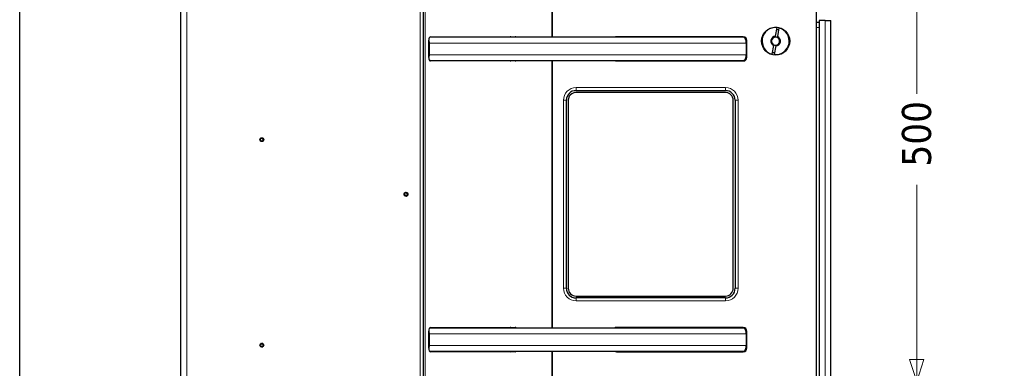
# Model space of a CAD drawing. Header units: millimetres. Extents: x 90 to 4365, y 90 to 3088.
# Tile 20 of 40: x 90 to 1105, y 2190 to 2550. Entities that reach past the tile are written whole.
import ezdxf

# ---------------------------------------------------------------- set-up
doc = ezdxf.new("R2010")
doc.units = ezdxf.units.MM
doc.header["$LTSCALE"] = 15
doc.layers.add('Border (ISO)', color=7, linetype='Continuous', lineweight=25)
doc.layers.add('Visibile (ISO)', color=7, linetype='Continuous', lineweight=25)
doc.layers.add('Quota (ISO)', color=7, linetype='Continuous', lineweight=15, true_color=0x008000)
doc.layers.add('Visibile sottile (ISO)', color=9, linetype='Continuous', lineweight=18, true_color=0x808080)
doc.styles.add('Testo nota (ISO)', font='tahoma.ttf')
doc.dimstyles.new('Default (ISO)', dxfattribs={"dimscale": 15, "dimtxt": 2, "dimasz": 1.5, "dimexe": 2, "dimexo": 0.5, "dimgap": 0.5, "dimtad": 1, "dimtoh": 1, "dimrnd": 1e-08, "dimtxsty": 'Testo nota (ISO)', "dimblk": 'Filled-1', "dimcen": 0.09, "dimdle": 10, "dimclrd": 256, "dimclre": 256, "dimclrt": 256, "dimazin": 2, "dimtfac": 0.75, "dimtmove": 0, "dimatfit": 3, "dimfxl": 0, "dimtolj": 1, "dimtzin": 0, "dimlwd": -1, "dimlwe": -1, "dimarcsym": 0})

# ---------------------------------------------------------------- blocks, each defined once
blk = doc.blocks.new('Bordi Bordo di default')
at = {"layer": 'Border (ISO)', "flags": 128}
blk.add_lwpolyline([(6, 6), (6, 204), (291, 204), (291, 6), (6, 6)], dxfattribs=at)
blk = doc.blocks.new('Filled-1')
at = {"color": 0}
for p, q in [((0, 0), (-1, 0.333)), ((-1, 0.333), (-1, -0.333)), ((-1, 0), (0, 0)), ((-1, -0.333), (0, 0))]:
    blk.add_line(p, q, dxfattribs=at)
at = {"color": 0, "flags": 128}
blk.add_lwpolyline([(-1, -0.333), (0, 0), (-1, 0.333), (-1, -0.333)], dxfattribs=at)
at = {"color": 0}
blk.add_solid([(-1, -0.333), (0, 0), (-1, 0.333), (-1, -0.333)], dxfattribs=at)
blk = doc.blocks.new('*D15')
at = {"layer": 'Defpoints', "color": 0, "transparency": 16777216}
for p in [(2970.2, 2695.5), (3223.2, 2391.6), (272, 2219.7), (2970.2, 1744)]:
    blk.add_point(p, dxfattribs=at)
at = {"layer": 'Quota (ISO)', "transparency": 16777216}
for p, q in [((2977.6, 2696.8), (3212.9, 2738.3)), ((2977.6, 1742.7), (3212.9, 1701.2))]:
    blk.add_line(p, q, dxfattribs=at)
blk.add_arc((272, 2219.7), 2956.3, 350.4361, 9.5639, dxfattribs=at)
at = {"layer": 'Quota (ISO)', "transparency": 16777216, "xscale": 22.5, "yscale": 22.5, "zscale": 22.5}
for p, rotation in [((3183.3, 2733.1), 99.78196200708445), ((3183.3, 1706.4), 260.2180379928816)]:
    blk.add_blockref('Filled-1', p, dxfattribs=dict(at, rotation=rotation))
at = {"layer": 'Quota (ISO)', "transparency": 16777216, "insert": (3204.9, 2173.8), "char_height": 30, "attachment_point": 4, "rotation": 89.6915, "style": 'Testo nota (ISO)'}
blk.add_mtext('\\A1;20°', dxfattribs=at)
blk = doc.blocks.new('*D25')
at = {"layer": 'Defpoints', "color": 0, "transparency": 16777216}
for p in [(262.6, 2695.6), (1014.6, 2695.6), (817.5, 2176.7)]:
    blk.add_point(p, dxfattribs=at)
at = {"layer": 'Quota (ISO)', "transparency": 16777216}
for p, q in [((270.1, 2695.6), (1044.6, 2695.6)), ((1014.6, 2673.1), (1014.6, 2473.4)), ((1014.6, 2199.2), (1014.6, 2379.6)), ((825, 2176.7), (1044.6, 2176.7))]:
    blk.add_line(p, q, dxfattribs=at)
at = {"layer": 'Quota (ISO)', "transparency": 16777216, "xscale": 22.5, "yscale": 22.5, "zscale": 22.5}
for p, rotation in [((1014.6, 2695.6), 90), ((1014.6, 2176.7), 270)]:
    blk.add_blockref('Filled-1', p, dxfattribs=dict(at, rotation=rotation))
at = {"layer": 'Quota (ISO)', "transparency": 16777216, "insert": (1014.6, 2387.1), "char_height": 30, "attachment_point": 4, "rotation": 90, "style": 'Testo nota (ISO)'}
blk.add_mtext('\\A1; 500', dxfattribs=at)

msp = doc.modelspace()

# ---------------------------------------------------------------- linework, layer by layer
at = {"layer": 'Visibile (ISO)'}
for p, q in [((256.17, 1748.841), (256.17, 2690.655)), ((505.706, 2646.655), (505.706, 1792.84)), ((505.706, 2646.655), (505.706, 1792.84)), ((638.96, 2623.159), (638.96, 2531.748)), ((638.96, 2531.748), (638.96, 2623.159)), ((911.17, 1864.335), (911.17, 2575.161)), ((920.17, 2548.864), (914.17, 2548.864)), ((914.17, 2548.864), (914.17, 1864.864)), ((920.17, 2548.864), (926.17, 2548.864)), ((926.17, 1865.922), (926.17, 2548.864)), ((869.036, 2532.732), (870.61, 2541.66)), ((872.579, 2541.312), (871.005, 2532.385)), ((914.17, 2546.864), (911.17, 2546.864)), ((511.693, 2510.848), (511.693, 2528.648)), ((835.946, 2531.748), (512.578, 2531.748)), ((513.493, 2532.248), (600.789, 2532.248)), ((835.86, 2532.248), (705.036, 2532.248)), ((839.46, 2510.848), (839.46, 2528.648)), ((511.943, 2525.748), (511.943, 2513.748)), ((838.96, 2525.748), (838.96, 2513.748)), ((865.76, 2514.155), (867.334, 2523.083)), ((869.304, 2522.736), (867.73, 2513.808)), ((512.578, 2507.748), (835.946, 2507.748)), ((600.789, 2507.248), (513.493, 2507.248)), ((638.96, 2507.748), (638.96, 2231.748)), ((638.96, 2231.748), (638.96, 2507.748)), ((705.036, 2507.248), (835.86, 2507.248)), ((663.46, 2476.748), (817.46, 2476.748)), ((653.46, 2272.748), (653.46, 2466.748)), ((655.46, 2466.748), (655.46, 2272.748)), ((817.46, 2474.748), (663.46, 2474.748)), ((825.46, 2272.748), (825.46, 2466.748)), ((827.46, 2466.748), (827.46, 2272.748)), ((663.46, 2264.748), (817.46, 2264.748)), ((817.46, 2262.748), (663.46, 2262.748)), ((511.693, 2210.848), (511.693, 2228.648)), ((511.943, 2225.748), (511.943, 2213.748)), ((835.946, 2231.748), (512.578, 2231.748)), ((513.493, 2232.248), (600.789, 2232.248)), ((835.86, 2232.248), (705.036, 2232.248)), ((838.96, 2225.748), (838.96, 2213.748)), ((839.46, 2210.848), (839.46, 2228.648)), ((512.578, 2207.748), (835.946, 2207.748)), ((600.789, 2207.248), (513.493, 2207.248)), ((638.96, 2207.748), (638.96, 1931.748)), ((638.96, 1931.748), (638.96, 2207.748)), ((705.036, 2207.248), (835.86, 2207.248))]:
    msp.add_line(p, q, dxfattribs=at)
for centre, radius in [((869.17, 2527.734), 14.5), ((339.545, 2426.069), 2), ((488.17, 2369.748), 2), ((339.545, 2214.069), 2)]:
    msp.add_circle(centre, radius, dxfattribs=at)
for centre, radius, start, end in [((869.17, 2527.734), 14, 84.096044, 255.903956), ((869.17, 2527.734), 14, 264.096044, 75.903956), ((869.17, 2527.734), 12, 75.219808, 84.780192), ((705.036, 2528.648), 3.6, 90, 120.558432), ((835.86, 2528.648), 3.6, 0, 90), ((869.17, 2527.734), 5, 91.536959, 248.463041), ((869.17, 2527.734), 4.188, 93.814396, 246.185604), ((869.17, 2527.734), 4.188, 66.185604, 93.814396), ((869.17, 2527.734), 5, 271.536959, 68.463041), ((869.17, 2527.734), 4.188, 273.814396, 66.185604), ((869.17, 2527.734), 4.188, 246.185604, 273.814396), ((705.036, 2510.848), 3.6, 239.441568, 270), ((835.86, 2510.848), 3.6, 270, 0), ((869.17, 2527.734), 12, 255.219808, 264.780192), ((663.46, 2466.748), 10, 90, 180), ((817.46, 2466.748), 10, 0, 90), ((663.46, 2466.748), 8, 90, 180), ((817.46, 2466.748), 8, 0, 90), ((337.873, 2426.069), 0.279, 108.189685, 251.810315), ((337.482, 2427.26), 0.975, 288.189685, 11.810315), ((337.482, 2424.878), 0.975, 348.189685, 71.810315), ((338.709, 2427.517), 0.279, 48.189685, 191.810315), ((339.545, 2428.451), 0.975, 228.189685, 311.810315), ((340.381, 2427.517), 0.279, 348.189685, 131.810315), ((341.608, 2427.26), 0.975, 168.189793, 251.810207), ((341.608, 2424.878), 0.975, 108.189685, 191.810315), ((341.216, 2426.069), 0.279, 288.189793, 71.810207), ((338.709, 2424.622), 0.279, 168.189685, 311.810315), ((339.545, 2423.687), 0.975, 48.189685, 131.810315), ((340.381, 2424.622), 0.279, 228.189685, 11.810315), ((486.601, 2370.323), 0.279, 88.048448, 231.668862), ((485.823, 2369.34), 0.975, 328.048448, 51.668862), ((486.887, 2368.677), 0.279, 148.04834, 291.66897), ((486.643, 2371.576), 0.975, 268.04834, 351.66897), ((487.35, 2367.512), 0.975, 28.04834, 111.66897), ((487.884, 2371.395), 0.279, 28.04834, 171.66897), ((488.99, 2371.984), 0.975, 208.04834, 291.66897), ((488.456, 2368.101), 0.279, 208.04834, 351.66897), ((489.696, 2367.92), 0.975, 88.04834, 171.66897), ((489.453, 2370.819), 0.279, 328.04834, 111.66897), ((490.517, 2370.156), 0.975, 148.04834, 231.66897), ((489.739, 2369.172), 0.279, 268.04834, 51.66897), ((663.46, 2272.748), 10, 180, 270), ((663.46, 2272.748), 8, 180, 270), ((817.46, 2272.748), 8, 270, 0), ((817.46, 2272.748), 10, 270, 0), ((705.036, 2228.648), 3.6, 90, 120.558432), ((835.86, 2228.648), 3.6, 0, 90), ((337.873, 2214.069), 0.279, 108.189685, 251.810315), ((337.482, 2215.26), 0.975, 288.189685, 11.810315), ((337.482, 2212.878), 0.975, 348.189685, 71.810315), ((338.709, 2215.517), 0.279, 48.189685, 191.810315), ((338.709, 2212.622), 0.279, 168.189685, 311.810315), ((339.545, 2216.451), 0.975, 228.189685, 311.810315), ((339.545, 2211.687), 0.975, 48.189685, 131.810315), ((340.381, 2215.517), 0.279, 348.189685, 131.810315), ((340.381, 2212.622), 0.279, 228.189685, 11.810315), ((341.608, 2215.26), 0.975, 168.189793, 251.810207), ((341.608, 2212.878), 0.975, 108.189685, 191.810315), ((341.216, 2214.069), 0.279, 288.189793, 71.810207), ((705.036, 2210.848), 3.6, 239.441568, 270), ((835.86, 2210.848), 3.6, 270, 0)]:
    msp.add_arc(centre, radius, start, end, dxfattribs=at)
for centre, major_axis, start_param, end_param in [((513.493, 2528.648), (0, 3.6), 0, 1.57079633), ((595.593, 2528.648), (0, 3.6), 5.74984006, 6.28318531), ((600.789, 2528.648), (0, 3.6), 5.74984006, 6.28318531), ((513.493, 2510.848), (0, -3.6), 4.71238898, 6.28318531), ((595.593, 2510.848), (0, -3.6), 0, 0.53334525), ((600.789, 2510.848), (0, -3.6), 0, 0.53334525), ((513.493, 2228.648), (0, 3.6), 0, 1.57079633), ((595.593, 2228.648), (0, 3.6), 5.74984006, 6.28318531), ((600.789, 2228.648), (0, 3.6), 5.74984006, 6.28318531), ((513.493, 2210.848), (0, -3.6), 4.71238898, 6.28318531), ((595.593, 2210.848), (0, -3.6), 0, 0.53334525), ((600.789, 2210.848), (0, -3.6), 0, 0.53334525)]:
    msp.add_ellipse(centre, major_axis=major_axis, ratio=0.5, start_param=start_param, end_param=end_param, dxfattribs=at)
for points, knots in [([(511.693, 2528.114), (511.7, 2528.083), (511.707, 2528.052), (511.785, 2527.683), (511.845, 2527.3), (511.925, 2526.516), (511.943, 2526.115), (511.943, 2525.748)], [1.571553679, 1.571553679, 1.571553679, 1.571553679, 1.581583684, 1.581583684, 1.69168334, 1.69168334, 1.801782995, 1.801782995, 1.801782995, 1.801782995]), ([(838.96, 2525.748), (838.96, 2526.118), (838.942, 2526.521), (838.863, 2527.312), (838.803, 2527.699), (838.661, 2528.382), (838.566, 2528.742), (838.341, 2529.413), (838.211, 2529.725), (837.948, 2530.249), (837.791, 2530.51), (837.454, 2530.959), (837.273, 2531.148), (836.93, 2531.432), (836.735, 2531.553), (836.336, 2531.711), (836.133, 2531.748), (835.946, 2531.748)], [1.781258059, 1.781258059, 1.781258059, 1.781258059, 1.89216581, 1.89216581, 2.00307356, 2.00307356, 2.114245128, 2.114245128, 2.225416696, 2.225416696, 2.336906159, 2.336906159, 2.448395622, 2.448395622, 2.560145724, 2.560145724, 2.671895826, 2.671895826, 2.671895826, 2.671895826]), ([(511.943, 2513.748), (511.943, 2513.381), (511.925, 2512.98), (511.845, 2512.196), (511.785, 2511.813), (511.707, 2511.443), (511.7, 2511.412), (511.693, 2511.381)], [1.801782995, 1.801782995, 1.801782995, 1.801782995, 1.911882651, 1.911882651, 2.021982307, 2.021982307, 2.032012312, 2.032012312, 2.032012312, 2.032012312]), ([(835.946, 2507.748), (836.133, 2507.748), (836.336, 2507.785), (836.735, 2507.943), (836.93, 2508.064), (837.273, 2508.348), (837.454, 2508.537), (837.791, 2508.986), (837.948, 2509.247), (838.211, 2509.771), (838.341, 2510.082), (838.566, 2510.754), (838.661, 2511.113), (838.803, 2511.797), (838.863, 2512.184), (838.942, 2512.975), (838.96, 2513.378), (838.96, 2513.748)], [0.890620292, 0.890620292, 0.890620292, 0.890620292, 1.002370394, 1.002370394, 1.114120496, 1.114120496, 1.225609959, 1.225609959, 1.337099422, 1.337099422, 1.44827099, 1.44827099, 1.559442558, 1.559442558, 1.670350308, 1.670350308, 1.781258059, 1.781258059, 1.781258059, 1.781258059]), ([(337.795, 2426.308), (337.763, 2426.298), (337.733, 2426.281), (337.683, 2426.238), (337.66, 2426.209), (337.629, 2426.142), (337.621, 2426.105), (337.621, 2426.034), (337.629, 2425.996), (337.66, 2425.93), (337.683, 2425.901), (337.733, 2425.857), (337.763, 2425.841), (337.795, 2425.83)], [0.085145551, 0.085145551, 0.085145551, 0.085145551, 0.0956282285, 0.0956282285, 0.1063256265, 0.1063256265, 0.1170230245, 0.1170230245, 0.1277204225, 0.1277204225, 0.1384178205, 0.1384178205, 0.148900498, 0.148900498, 0.148900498, 0.148900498]), ([(338.463, 2427.465), (338.477, 2427.401), (338.485, 2427.335), (338.487, 2427.19), (338.478, 2427.1), (338.433, 2426.921), (338.397, 2426.834), (338.309, 2426.681), (338.251, 2426.606), (338.119, 2426.478), (338.045, 2426.424), (337.918, 2426.354), (337.858, 2426.328), (337.795, 2426.308)], [0.454655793, 0.454655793, 0.454655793, 0.454655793, 0.475144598, 0.475144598, 0.501590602, 0.501590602, 0.528036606, 0.528036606, 0.55448261, 0.55448261, 0.580928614, 0.580928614, 0.601417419, 0.601417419, 0.601417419, 0.601417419]), ([(337.795, 2425.83), (337.858, 2425.81), (337.918, 2425.784), (338.045, 2425.714), (338.119, 2425.661), (338.251, 2425.533), (338.309, 2425.458), (338.397, 2425.305), (338.433, 2425.217), (338.478, 2425.039), (338.487, 2424.948), (338.485, 2424.803), (338.477, 2424.738), (338.463, 2424.673)], [0.454655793, 0.454655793, 0.454655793, 0.454655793, 0.475144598, 0.475144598, 0.501590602, 0.501590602, 0.528036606, 0.528036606, 0.55448261, 0.55448261, 0.580928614, 0.580928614, 0.601417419, 0.601417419, 0.601417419, 0.601417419]), ([(338.877, 2427.704), (338.852, 2427.726), (338.822, 2427.744), (338.76, 2427.766), (338.723, 2427.771), (338.65, 2427.765), (338.614, 2427.753), (338.552, 2427.718), (338.524, 2427.692), (338.482, 2427.632), (338.468, 2427.598), (338.456, 2427.532), (338.456, 2427.498), (338.463, 2427.465)], [0.085145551, 0.085145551, 0.085145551, 0.085145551, 0.0956282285, 0.0956282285, 0.1063256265, 0.1063256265, 0.1170230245, 0.1170230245, 0.1277204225, 0.1277204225, 0.1384178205, 0.1384178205, 0.148900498, 0.148900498, 0.148900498, 0.148900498]), ([(340.213, 2427.704), (340.164, 2427.66), (340.111, 2427.62), (339.987, 2427.546), (339.904, 2427.508), (339.727, 2427.458), (339.633, 2427.445), (339.457, 2427.445), (339.363, 2427.458), (339.186, 2427.508), (339.103, 2427.546), (338.978, 2427.62), (338.925, 2427.66), (338.877, 2427.704)], [0.454655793, 0.454655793, 0.454655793, 0.454655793, 0.475144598, 0.475144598, 0.501590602, 0.501590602, 0.528036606, 0.528036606, 0.55448261, 0.55448261, 0.580928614, 0.580928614, 0.601417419, 0.601417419, 0.601417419, 0.601417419]), ([(340.627, 2427.465), (340.634, 2427.498), (340.634, 2427.532), (340.622, 2427.598), (340.608, 2427.632), (340.566, 2427.692), (340.538, 2427.718), (340.476, 2427.753), (340.44, 2427.765), (340.367, 2427.771), (340.33, 2427.766), (340.267, 2427.744), (340.238, 2427.726), (340.213, 2427.704)], [0.085145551, 0.085145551, 0.085145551, 0.085145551, 0.0956282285, 0.0956282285, 0.1063256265, 0.1063256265, 0.1170230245, 0.1170230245, 0.1277204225, 0.1277204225, 0.1384178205, 0.1384178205, 0.148900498, 0.148900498, 0.148900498, 0.148900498]), ([(341.295, 2426.308), (341.232, 2426.328), (341.172, 2426.354), (341.045, 2426.424), (340.971, 2426.478), (340.838, 2426.606), (340.781, 2426.681), (340.692, 2426.834), (340.656, 2426.921), (340.611, 2427.1), (340.602, 2427.19), (340.605, 2427.335), (340.613, 2427.401), (340.627, 2427.465)], [0.454656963, 0.454656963, 0.454656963, 0.454656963, 0.475145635, 0.475145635, 0.501591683, 0.501591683, 0.52803773, 0.52803773, 0.554483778, 0.554483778, 0.580929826, 0.580929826, 0.601418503, 0.601418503, 0.601418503, 0.601418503]), ([(340.627, 2424.673), (340.613, 2424.738), (340.605, 2424.803), (340.602, 2424.948), (340.611, 2425.039), (340.656, 2425.217), (340.692, 2425.305), (340.781, 2425.458), (340.838, 2425.533), (340.971, 2425.661), (341.045, 2425.714), (341.172, 2425.784), (341.232, 2425.81), (341.295, 2425.83)], [0.454655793, 0.454655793, 0.454655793, 0.454655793, 0.475144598, 0.475144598, 0.501590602, 0.501590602, 0.528036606, 0.528036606, 0.55448261, 0.55448261, 0.580928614, 0.580928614, 0.601417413, 0.601417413, 0.601417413, 0.601417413]), ([(341.295, 2425.83), (341.327, 2425.841), (341.357, 2425.857), (341.407, 2425.901), (341.43, 2425.93), (341.461, 2425.996), (341.469, 2426.034), (341.469, 2426.105), (341.461, 2426.142), (341.43, 2426.209), (341.407, 2426.238), (341.357, 2426.281), (341.327, 2426.298), (341.295, 2426.308)], [0.0851456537, 0.0851456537, 0.0851456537, 0.0851456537, 0.0956282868, 0.0956282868, 0.1063256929, 0.1063256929, 0.1170230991, 0.1170230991, 0.1277205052, 0.1277205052, 0.1384179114, 0.1384179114, 0.1489005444, 0.1489005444, 0.1489005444, 0.1489005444]), ([(338.463, 2424.673), (338.456, 2424.64), (338.456, 2424.606), (338.468, 2424.541), (338.482, 2424.506), (338.524, 2424.446), (338.552, 2424.421), (338.614, 2424.385), (338.65, 2424.373), (338.723, 2424.367), (338.76, 2424.372), (338.822, 2424.394), (338.852, 2424.412), (338.877, 2424.434)], [0.085145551, 0.085145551, 0.085145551, 0.085145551, 0.0956282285, 0.0956282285, 0.1063256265, 0.1063256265, 0.1170230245, 0.1170230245, 0.1277204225, 0.1277204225, 0.1384178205, 0.1384178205, 0.148900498, 0.148900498, 0.148900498, 0.148900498]), ([(338.877, 2424.434), (338.925, 2424.479), (338.978, 2424.518), (339.103, 2424.593), (339.186, 2424.63), (339.363, 2424.681), (339.457, 2424.693), (339.633, 2424.693), (339.727, 2424.681), (339.904, 2424.63), (339.987, 2424.593), (340.111, 2424.518), (340.164, 2424.479), (340.213, 2424.434)], [0.454655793, 0.454655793, 0.454655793, 0.454655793, 0.475144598, 0.475144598, 0.501590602, 0.501590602, 0.528036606, 0.528036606, 0.55448261, 0.55448261, 0.580928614, 0.580928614, 0.601417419, 0.601417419, 0.601417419, 0.601417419]), ([(340.213, 2424.434), (340.238, 2424.412), (340.267, 2424.394), (340.33, 2424.372), (340.367, 2424.367), (340.44, 2424.373), (340.476, 2424.385), (340.538, 2424.421), (340.566, 2424.446), (340.608, 2424.506), (340.622, 2424.541), (340.634, 2424.606), (340.634, 2424.64), (340.627, 2424.673)], [0.085145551, 0.085145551, 0.085145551, 0.085145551, 0.0956282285, 0.0956282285, 0.1063256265, 0.1063256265, 0.1170230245, 0.1170230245, 0.1277204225, 0.1277204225, 0.1384178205, 0.1384178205, 0.148900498, 0.148900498, 0.148900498, 0.148900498]), ([(486.609, 2370.575), (486.576, 2370.576), (486.542, 2370.571), (486.48, 2370.547), (486.448, 2370.528), (486.396, 2370.476), (486.376, 2370.444), (486.351, 2370.377), (486.346, 2370.339), (486.352, 2370.266), (486.364, 2370.231), (486.396, 2370.173), (486.418, 2370.147), (486.445, 2370.126)], [0.0851456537, 0.0851456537, 0.0851456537, 0.0851456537, 0.0956282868, 0.0956282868, 0.1063256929, 0.1063256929, 0.1170230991, 0.1170230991, 0.1277205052, 0.1277205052, 0.1384179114, 0.1384179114, 0.1489005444, 0.1489005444, 0.1489005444, 0.1489005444]), ([(486.445, 2370.126), (486.497, 2370.086), (486.544, 2370.04), (486.639, 2369.931), (486.691, 2369.856), (486.771, 2369.69), (486.799, 2369.599), (486.829, 2369.426), (486.833, 2369.331), (486.814, 2369.148), (486.791, 2369.059), (486.738, 2368.924), (486.709, 2368.865), (486.674, 2368.81)], [0.454656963, 0.454656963, 0.454656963, 0.454656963, 0.475145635, 0.475145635, 0.501591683, 0.501591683, 0.52803773, 0.52803773, 0.554483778, 0.554483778, 0.580929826, 0.580929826, 0.601418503, 0.601418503, 0.601418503, 0.601418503]), ([(487.635, 2371.431), (487.626, 2371.366), (487.61, 2371.302), (487.563, 2371.165), (487.523, 2371.083), (487.42, 2370.931), (487.356, 2370.861), (487.22, 2370.748), (487.14, 2370.697), (486.972, 2370.622), (486.884, 2370.598), (486.741, 2370.576), (486.675, 2370.572), (486.609, 2370.575)], [0.454655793, 0.454655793, 0.454655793, 0.454655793, 0.475144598, 0.475144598, 0.501590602, 0.501590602, 0.528036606, 0.528036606, 0.55448261, 0.55448261, 0.580928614, 0.580928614, 0.601417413, 0.601417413, 0.601417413, 0.601417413]), ([(486.674, 2368.81), (486.656, 2368.782), (486.643, 2368.749), (486.632, 2368.684), (486.633, 2368.647), (486.652, 2368.576), (486.67, 2368.542), (486.716, 2368.487), (486.746, 2368.464), (486.812, 2368.433), (486.848, 2368.425), (486.915, 2368.424), (486.949, 2368.431), (486.98, 2368.443)], [0.085145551, 0.085145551, 0.085145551, 0.085145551, 0.0956282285, 0.0956282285, 0.1063256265, 0.1063256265, 0.1170230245, 0.1170230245, 0.1277204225, 0.1277204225, 0.1384178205, 0.1384178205, 0.148900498, 0.148900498, 0.148900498, 0.148900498]), ([(486.98, 2368.443), (487.041, 2368.468), (487.104, 2368.487), (487.246, 2368.514), (487.337, 2368.521), (487.521, 2368.507), (487.613, 2368.486), (487.779, 2368.426), (487.863, 2368.382), (488.012, 2368.273), (488.077, 2368.21), (488.167, 2368.096), (488.204, 2368.041), (488.234, 2367.983)], [0.454655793, 0.454655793, 0.454655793, 0.454655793, 0.475144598, 0.475144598, 0.501590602, 0.501590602, 0.528036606, 0.528036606, 0.55448261, 0.55448261, 0.580928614, 0.580928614, 0.601417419, 0.601417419, 0.601417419, 0.601417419]), ([(488.105, 2371.513), (488.09, 2371.542), (488.068, 2371.569), (488.017, 2371.611), (487.984, 2371.629), (487.914, 2371.648), (487.875, 2371.65), (487.805, 2371.638), (487.77, 2371.623), (487.71, 2371.581), (487.685, 2371.554), (487.651, 2371.497), (487.64, 2371.464), (487.635, 2371.431)], [0.085145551, 0.085145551, 0.085145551, 0.085145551, 0.0956282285, 0.0956282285, 0.1063256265, 0.1063256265, 0.1170230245, 0.1170230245, 0.1277204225, 0.1277204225, 0.1384178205, 0.1384178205, 0.148900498, 0.148900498, 0.148900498, 0.148900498]), ([(489.36, 2371.053), (489.299, 2371.028), (489.236, 2371.009), (489.093, 2370.982), (489.003, 2370.975), (488.819, 2370.989), (488.726, 2371.009), (488.561, 2371.07), (488.477, 2371.114), (488.328, 2371.223), (488.263, 2371.286), (488.172, 2371.399), (488.136, 2371.454), (488.105, 2371.513)], [0.454655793, 0.454655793, 0.454655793, 0.454655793, 0.475144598, 0.475144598, 0.501590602, 0.501590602, 0.528036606, 0.528036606, 0.55448261, 0.55448261, 0.580928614, 0.580928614, 0.601417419, 0.601417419, 0.601417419, 0.601417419]), ([(488.234, 2367.983), (488.25, 2367.953), (488.271, 2367.927), (488.323, 2367.884), (488.355, 2367.867), (488.426, 2367.848), (488.464, 2367.846), (488.534, 2367.858), (488.57, 2367.873), (488.63, 2367.915), (488.655, 2367.942), (488.689, 2367.999), (488.7, 2368.032), (488.705, 2368.065)], [0.085145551, 0.085145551, 0.085145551, 0.085145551, 0.0956282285, 0.0956282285, 0.1063256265, 0.1063256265, 0.1170230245, 0.1170230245, 0.1277204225, 0.1277204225, 0.1384178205, 0.1384178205, 0.148900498, 0.148900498, 0.148900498, 0.148900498]), ([(488.705, 2368.065), (488.714, 2368.13), (488.729, 2368.194), (488.777, 2368.331), (488.816, 2368.413), (488.92, 2368.565), (488.984, 2368.635), (489.119, 2368.748), (489.2, 2368.799), (489.368, 2368.874), (489.456, 2368.898), (489.599, 2368.92), (489.665, 2368.924), (489.73, 2368.921)], [0.454655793, 0.454655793, 0.454655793, 0.454655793, 0.475144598, 0.475144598, 0.501590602, 0.501590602, 0.528036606, 0.528036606, 0.55448261, 0.55448261, 0.580928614, 0.580928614, 0.601417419, 0.601417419, 0.601417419, 0.601417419]), ([(489.666, 2370.686), (489.684, 2370.714), (489.696, 2370.747), (489.707, 2370.812), (489.706, 2370.849), (489.687, 2370.92), (489.67, 2370.954), (489.624, 2371.009), (489.594, 2371.032), (489.528, 2371.063), (489.491, 2371.071), (489.425, 2371.072), (489.391, 2371.065), (489.36, 2371.053)], [0.085145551, 0.085145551, 0.085145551, 0.085145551, 0.0956282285, 0.0956282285, 0.1063256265, 0.1063256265, 0.1170230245, 0.1170230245, 0.1277204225, 0.1277204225, 0.1384178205, 0.1384178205, 0.148900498, 0.148900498, 0.148900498, 0.148900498]), ([(489.895, 2369.37), (489.843, 2369.41), (489.795, 2369.456), (489.7, 2369.565), (489.649, 2369.64), (489.569, 2369.806), (489.541, 2369.897), (489.51, 2370.07), (489.507, 2370.165), (489.526, 2370.348), (489.549, 2370.436), (489.601, 2370.572), (489.631, 2370.631), (489.666, 2370.686)], [0.454655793, 0.454655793, 0.454655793, 0.454655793, 0.475144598, 0.475144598, 0.501590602, 0.501590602, 0.528036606, 0.528036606, 0.55448261, 0.55448261, 0.580928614, 0.580928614, 0.601417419, 0.601417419, 0.601417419, 0.601417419]), ([(489.73, 2368.921), (489.764, 2368.92), (489.798, 2368.925), (489.86, 2368.949), (489.892, 2368.968), (489.944, 2369.02), (489.964, 2369.052), (489.989, 2369.119), (489.994, 2369.157), (489.988, 2369.23), (489.976, 2369.265), (489.944, 2369.323), (489.921, 2369.349), (489.895, 2369.37)], [0.085145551, 0.085145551, 0.085145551, 0.085145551, 0.0956282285, 0.0956282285, 0.1063256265, 0.1063256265, 0.1170230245, 0.1170230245, 0.1277204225, 0.1277204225, 0.1384178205, 0.1384178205, 0.148900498, 0.148900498, 0.148900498, 0.148900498]), ([(511.693, 2228.114), (511.7, 2228.083), (511.707, 2228.052), (511.785, 2227.683), (511.845, 2227.3), (511.925, 2226.516), (511.943, 2226.115), (511.943, 2225.748)], [1.571553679, 1.571553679, 1.571553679, 1.571553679, 1.581583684, 1.581583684, 1.69168334, 1.69168334, 1.801782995, 1.801782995, 1.801782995, 1.801782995]), ([(838.96, 2225.748), (838.96, 2226.118), (838.942, 2226.521), (838.863, 2227.312), (838.803, 2227.699), (838.661, 2228.382), (838.566, 2228.742), (838.341, 2229.413), (838.211, 2229.725), (837.948, 2230.249), (837.791, 2230.51), (837.454, 2230.959), (837.273, 2231.148), (836.93, 2231.432), (836.735, 2231.553), (836.336, 2231.711), (836.133, 2231.748), (835.946, 2231.748)], [1.781258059, 1.781258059, 1.781258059, 1.781258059, 1.89216581, 1.89216581, 2.00307356, 2.00307356, 2.114245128, 2.114245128, 2.225416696, 2.225416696, 2.336906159, 2.336906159, 2.448395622, 2.448395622, 2.560145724, 2.560145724, 2.671895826, 2.671895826, 2.671895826, 2.671895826]), ([(337.795, 2214.308), (337.763, 2214.298), (337.733, 2214.281), (337.683, 2214.238), (337.66, 2214.209), (337.629, 2214.142), (337.621, 2214.105), (337.621, 2214.034), (337.629, 2213.996), (337.66, 2213.93), (337.683, 2213.901), (337.733, 2213.857), (337.763, 2213.841), (337.795, 2213.83)], [0.085145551, 0.085145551, 0.085145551, 0.085145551, 0.0956282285, 0.0956282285, 0.1063256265, 0.1063256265, 0.1170230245, 0.1170230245, 0.1277204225, 0.1277204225, 0.1384178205, 0.1384178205, 0.148900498, 0.148900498, 0.148900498, 0.148900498]), ([(338.463, 2215.465), (338.477, 2215.401), (338.485, 2215.335), (338.487, 2215.19), (338.478, 2215.1), (338.433, 2214.921), (338.397, 2214.834), (338.309, 2214.681), (338.251, 2214.606), (338.119, 2214.478), (338.045, 2214.424), (337.918, 2214.354), (337.858, 2214.328), (337.795, 2214.308)], [0.454655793, 0.454655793, 0.454655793, 0.454655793, 0.475144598, 0.475144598, 0.501590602, 0.501590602, 0.528036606, 0.528036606, 0.55448261, 0.55448261, 0.580928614, 0.580928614, 0.601417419, 0.601417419, 0.601417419, 0.601417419]), ([(337.795, 2213.83), (337.858, 2213.81), (337.918, 2213.784), (338.045, 2213.714), (338.119, 2213.661), (338.251, 2213.533), (338.309, 2213.458), (338.397, 2213.305), (338.433, 2213.217), (338.478, 2213.039), (338.487, 2212.948), (338.485, 2212.803), (338.477, 2212.738), (338.463, 2212.673)], [0.454655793, 0.454655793, 0.454655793, 0.454655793, 0.475144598, 0.475144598, 0.501590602, 0.501590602, 0.528036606, 0.528036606, 0.55448261, 0.55448261, 0.580928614, 0.580928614, 0.601417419, 0.601417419, 0.601417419, 0.601417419]), ([(338.877, 2215.704), (338.852, 2215.726), (338.822, 2215.744), (338.76, 2215.766), (338.723, 2215.771), (338.65, 2215.765), (338.614, 2215.753), (338.552, 2215.718), (338.524, 2215.692), (338.482, 2215.632), (338.468, 2215.598), (338.456, 2215.532), (338.456, 2215.498), (338.463, 2215.465)], [0.085145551, 0.085145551, 0.085145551, 0.085145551, 0.0956282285, 0.0956282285, 0.1063256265, 0.1063256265, 0.1170230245, 0.1170230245, 0.1277204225, 0.1277204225, 0.1384178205, 0.1384178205, 0.148900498, 0.148900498, 0.148900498, 0.148900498]), ([(338.463, 2212.673), (338.456, 2212.64), (338.456, 2212.606), (338.468, 2212.541), (338.482, 2212.506), (338.524, 2212.446), (338.552, 2212.421), (338.614, 2212.385), (338.65, 2212.373), (338.723, 2212.367), (338.76, 2212.372), (338.822, 2212.394), (338.852, 2212.412), (338.877, 2212.434)], [0.085145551, 0.085145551, 0.085145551, 0.085145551, 0.0956282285, 0.0956282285, 0.1063256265, 0.1063256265, 0.1170230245, 0.1170230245, 0.1277204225, 0.1277204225, 0.1384178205, 0.1384178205, 0.148900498, 0.148900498, 0.148900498, 0.148900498]), ([(340.213, 2215.704), (340.164, 2215.66), (340.111, 2215.62), (339.987, 2215.546), (339.904, 2215.508), (339.727, 2215.458), (339.633, 2215.445), (339.457, 2215.445), (339.363, 2215.458), (339.186, 2215.508), (339.103, 2215.546), (338.978, 2215.62), (338.925, 2215.66), (338.877, 2215.704)], [0.454655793, 0.454655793, 0.454655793, 0.454655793, 0.475144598, 0.475144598, 0.501590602, 0.501590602, 0.528036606, 0.528036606, 0.55448261, 0.55448261, 0.580928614, 0.580928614, 0.601417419, 0.601417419, 0.601417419, 0.601417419]), ([(338.877, 2212.434), (338.925, 2212.479), (338.978, 2212.518), (339.103, 2212.593), (339.186, 2212.63), (339.363, 2212.681), (339.457, 2212.693), (339.633, 2212.693), (339.727, 2212.681), (339.904, 2212.63), (339.987, 2212.593), (340.111, 2212.518), (340.164, 2212.479), (340.213, 2212.434)], [0.454655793, 0.454655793, 0.454655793, 0.454655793, 0.475144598, 0.475144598, 0.501590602, 0.501590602, 0.528036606, 0.528036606, 0.55448261, 0.55448261, 0.580928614, 0.580928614, 0.601417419, 0.601417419, 0.601417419, 0.601417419]), ([(340.627, 2215.465), (340.634, 2215.498), (340.634, 2215.532), (340.622, 2215.598), (340.608, 2215.632), (340.566, 2215.692), (340.538, 2215.718), (340.476, 2215.753), (340.44, 2215.765), (340.367, 2215.771), (340.33, 2215.766), (340.267, 2215.744), (340.238, 2215.726), (340.213, 2215.704)], [0.085145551, 0.085145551, 0.085145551, 0.085145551, 0.0956282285, 0.0956282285, 0.1063256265, 0.1063256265, 0.1170230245, 0.1170230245, 0.1277204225, 0.1277204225, 0.1384178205, 0.1384178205, 0.148900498, 0.148900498, 0.148900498, 0.148900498]), ([(340.213, 2212.434), (340.238, 2212.412), (340.267, 2212.394), (340.33, 2212.372), (340.367, 2212.367), (340.44, 2212.373), (340.476, 2212.385), (340.538, 2212.421), (340.566, 2212.446), (340.608, 2212.506), (340.622, 2212.541), (340.634, 2212.606), (340.634, 2212.64), (340.627, 2212.673)], [0.085145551, 0.085145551, 0.085145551, 0.085145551, 0.0956282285, 0.0956282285, 0.1063256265, 0.1063256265, 0.1170230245, 0.1170230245, 0.1277204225, 0.1277204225, 0.1384178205, 0.1384178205, 0.148900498, 0.148900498, 0.148900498, 0.148900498]), ([(341.295, 2214.308), (341.232, 2214.328), (341.172, 2214.354), (341.045, 2214.424), (340.971, 2214.478), (340.838, 2214.606), (340.781, 2214.681), (340.692, 2214.834), (340.656, 2214.921), (340.611, 2215.1), (340.602, 2215.19), (340.605, 2215.335), (340.613, 2215.401), (340.627, 2215.465)], [0.454656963, 0.454656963, 0.454656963, 0.454656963, 0.475145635, 0.475145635, 0.501591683, 0.501591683, 0.52803773, 0.52803773, 0.554483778, 0.554483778, 0.580929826, 0.580929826, 0.601418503, 0.601418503, 0.601418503, 0.601418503]), ([(340.627, 2212.673), (340.613, 2212.738), (340.605, 2212.803), (340.602, 2212.948), (340.611, 2213.039), (340.656, 2213.217), (340.692, 2213.305), (340.781, 2213.458), (340.838, 2213.533), (340.971, 2213.661), (341.045, 2213.714), (341.172, 2213.784), (341.232, 2213.81), (341.295, 2213.83)], [0.454655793, 0.454655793, 0.454655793, 0.454655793, 0.475144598, 0.475144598, 0.501590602, 0.501590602, 0.528036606, 0.528036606, 0.55448261, 0.55448261, 0.580928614, 0.580928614, 0.601417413, 0.601417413, 0.601417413, 0.601417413]), ([(341.295, 2213.83), (341.327, 2213.841), (341.357, 2213.857), (341.407, 2213.901), (341.43, 2213.93), (341.461, 2213.996), (341.469, 2214.034), (341.469, 2214.105), (341.461, 2214.142), (341.43, 2214.209), (341.407, 2214.238), (341.357, 2214.281), (341.327, 2214.298), (341.295, 2214.308)], [0.0851456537, 0.0851456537, 0.0851456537, 0.0851456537, 0.0956282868, 0.0956282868, 0.1063256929, 0.1063256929, 0.1170230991, 0.1170230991, 0.1277205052, 0.1277205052, 0.1384179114, 0.1384179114, 0.1489005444, 0.1489005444, 0.1489005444, 0.1489005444]), ([(511.943, 2213.748), (511.943, 2213.381), (511.925, 2212.98), (511.845, 2212.196), (511.785, 2211.813), (511.707, 2211.443), (511.7, 2211.412), (511.693, 2211.381)], [1.801782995, 1.801782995, 1.801782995, 1.801782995, 1.911882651, 1.911882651, 2.021982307, 2.021982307, 2.032012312, 2.032012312, 2.032012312, 2.032012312]), ([(835.946, 2207.748), (836.133, 2207.748), (836.336, 2207.785), (836.735, 2207.943), (836.93, 2208.064), (837.273, 2208.348), (837.454, 2208.537), (837.791, 2208.986), (837.948, 2209.247), (838.211, 2209.771), (838.341, 2210.082), (838.566, 2210.754), (838.661, 2211.113), (838.803, 2211.797), (838.863, 2212.184), (838.942, 2212.975), (838.96, 2213.378), (838.96, 2213.748)], [0.890620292, 0.890620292, 0.890620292, 0.890620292, 1.002370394, 1.002370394, 1.114120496, 1.114120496, 1.225609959, 1.225609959, 1.337099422, 1.337099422, 1.44827099, 1.44827099, 1.559442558, 1.559442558, 1.670350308, 1.670350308, 1.781258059, 1.781258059, 1.781258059, 1.781258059])]:
    msp.add_open_spline(points, degree=3, knots=knots, dxfattribs=at)
for points, weights in [([(868.891, 2531.913), (868.957, 2532.286), (869.036, 2532.732)], [1, 1.00412650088, 1]), ([(871.005, 2532.385), (870.927, 2531.939), (870.861, 2531.565)], [1, 1.00412650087, 1]), ([(867.334, 2523.083), (867.413, 2523.529), (867.479, 2523.902)], [1, 1.00412650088, 1]), ([(869.448, 2523.555), (869.383, 2523.182), (869.304, 2522.736)], [1, 1.00412650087, 1])]:
    msp.add_rational_spline(points, weights, degree=2, dxfattribs=at)
at = {"layer": 'Visibile sottile (ISO)'}
for p, q in [((262.17, 1749.898), (262.17, 2689.597)), ((502.706, 1792.311), (502.706, 2647.184)), ((507.902, 2646.268), (507.902, 1793.228)), ((920.17, 2548.864), (920.17, 1865.922)), ((914.17, 2541.864), (911.17, 2541.864)), ((511.943, 2525.748), (838.96, 2525.748)), ((838.96, 2513.748), (511.943, 2513.748)), ((817.46, 2479.748), (663.46, 2479.748)), ((663.46, 2476.748), (663.46, 2479.748)), ((817.46, 2479.748), (817.46, 2476.748)), ((650.46, 2466.748), (650.46, 2272.748)), ((650.46, 2466.748), (653.46, 2466.748)), ((830.46, 2466.748), (827.46, 2466.748)), ((830.46, 2272.748), (830.46, 2466.748)), ((337.786, 2426.334), (337.795, 2426.308)), ((337.786, 2425.805), (337.795, 2425.83)), ((338.436, 2427.46), (338.463, 2427.465)), ((338.895, 2427.724), (338.877, 2427.704)), ((340.195, 2427.724), (340.213, 2427.704)), ((340.653, 2427.46), (340.627, 2427.465)), ((341.303, 2426.334), (341.295, 2426.308)), ((341.303, 2425.805), (341.295, 2425.83)), ((338.436, 2424.679), (338.463, 2424.673)), ((338.895, 2424.414), (338.877, 2424.434)), ((340.195, 2424.414), (340.213, 2424.434)), ((340.653, 2424.679), (340.627, 2424.673)), ((486.428, 2370.105), (486.445, 2370.126)), ((486.61, 2370.602), (486.609, 2370.575)), ((486.65, 2368.824), (486.674, 2368.81)), ((486.99, 2368.418), (486.98, 2368.443)), ((487.608, 2371.435), (487.635, 2371.431)), ((488.129, 2371.526), (488.105, 2371.513)), ((488.21, 2367.97), (488.234, 2367.983)), ((488.732, 2368.061), (488.705, 2368.065)), ((489.35, 2371.078), (489.36, 2371.053)), ((489.689, 2370.672), (489.666, 2370.686)), ((489.73, 2368.894), (489.73, 2368.921)), ((489.912, 2369.391), (489.895, 2369.37)), ((650.46, 2272.748), (653.46, 2272.748)), ((830.46, 2272.748), (827.46, 2272.748)), ((663.46, 2259.748), (663.46, 2262.748)), ((663.46, 2259.748), (817.46, 2259.748)), ((817.46, 2259.748), (817.46, 2262.748)), ((511.943, 2225.748), (838.96, 2225.748)), ((337.786, 2214.334), (337.795, 2214.308)), ((337.786, 2213.805), (337.795, 2213.83)), ((338.436, 2215.46), (338.463, 2215.465)), ((338.436, 2212.679), (338.463, 2212.673)), ((338.895, 2215.724), (338.877, 2215.704)), ((338.895, 2212.414), (338.877, 2212.434)), ((340.195, 2215.724), (340.213, 2215.704)), ((340.195, 2212.414), (340.213, 2212.434)), ((340.653, 2215.46), (340.627, 2215.465)), ((340.653, 2212.679), (340.627, 2212.673)), ((341.303, 2214.334), (341.295, 2214.308)), ((341.303, 2213.805), (341.295, 2213.83)), ((838.96, 2213.748), (511.943, 2213.748))]:
    msp.add_line(p, q, dxfattribs=at)
for centre, start, end in [((663.46, 2466.748), 90, 180), ((817.46, 2466.748), 0, 90), ((663.46, 2272.748), 180, 270), ((817.46, 2272.748), 270, 0)]:
    msp.add_arc(centre, 13, start, end, dxfattribs=at)

# ---------------------------------------------------------------- block references
at = {"xscale": 15, "yscale": 15, "zscale": 15}
msp.add_blockref('Bordi Bordo di default', (0, 0), dxfattribs=at)

# ---------------------------------------------------------------- dimensions: what is measured, and where the dimension line sits
at = {"layer": 'Quota (ISO)'}
dim = msp.add_angular_dim_3p(base=(3223.235, 2391.64), center=(271.967, 2219.748), p1=(2970.218, 1743.974), p2=(2970.218, 2695.522), dimstyle='Default (ISO)', override={"dimgap": 0.5, "dimtoh": 0, "dimadec": 2, "dimtol": 0, "dimlim": 0, "dimtp": 0, "dimtm": 0, "dimtdec": 2}, dxfattribs=at)
dim.commit()
dim.dimension.update_dxf_attribs({"geometry": '*D15', "text_midpoint": (3228.194, 2203.833), "dimtype": 165})
dim = msp.add_linear_dim(base=(1014.613, 2695.591), p1=(817.46, 2176.748), p2=(262.602, 2695.591), angle=90, text=' 500', dimstyle='Default (ISO)', override={"dimgap": 0.5, "dimtad": 0, "dimtoh": 0, "dimdec": 2, "dimtol": 0, "dimlim": 0, "dimtp": 0, "dimtm": 0, "dimtdec": 2, "dimtofl": 0, "dimatfit": 1}, dxfattribs=at)
dim.commit()
dim.dimension.update_dxf_attribs({"geometry": '*D25', "text_midpoint": (1014.613, 2426.475), "dimtype": 160})

doc.saveas('drawing.dxf')
